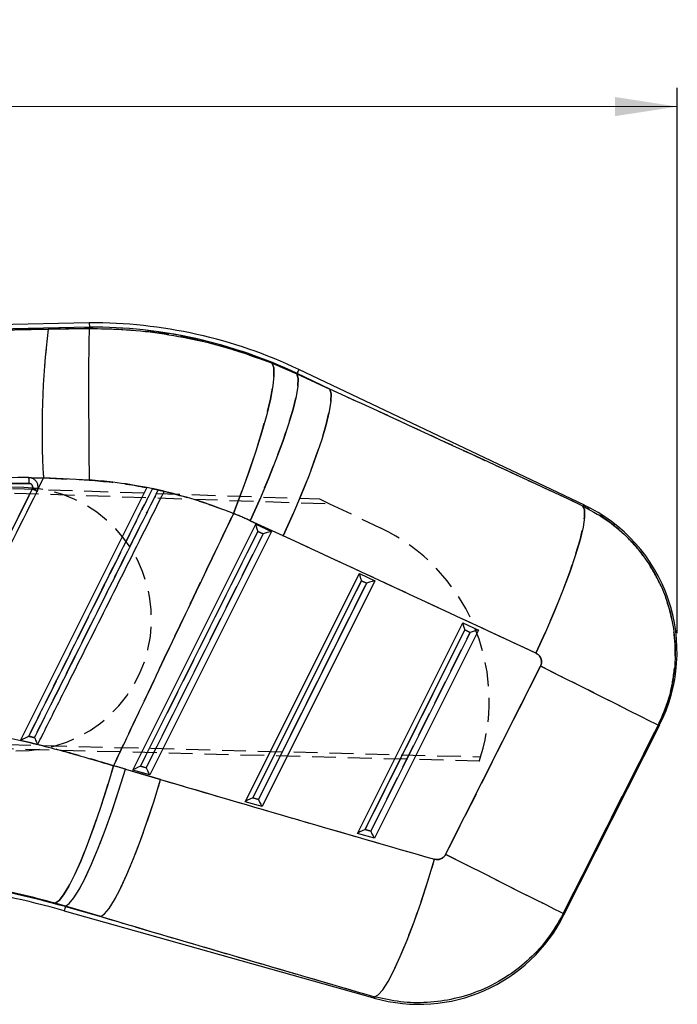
# Model space of a CAD drawing. Extents: x 32 to 413, y 26 to 297.
# Tile 7 of 20: x 226 to 261, y 154 to 206. Entities that reach past the tile are written whole.
import ezdxf

# ---------------------------------------------------------------- set-up
doc = ezdxf.new("R2010")
doc.units = 0
doc.linetypes.add('HIDDEN', pattern=[1.905, 1.27, -0.635])
doc.layers.get('0').update_dxf_attribs({"linetype": 'CONTINUOUS'})
doc.styles.add('SLDTEXTSTYLE0', font='TXT', dxfattribs={"width": 0.75})
doc.dimstyles.new('SLDDIMSTYLE3', dxfattribs={"dimtxt": 3.5, "dimasz": 3.302, "dimexe": 0, "dimexo": 0.0625, "dimgap": 0.875, "dimtad": 1, "dimdec": 0, "dimrnd": 1e-09, "dimzin": 12, "dimtxsty": 'SLDTEXTSTYLE0', "dimsah": 1, "dimcen": 0.09, "dimazin": 3, "dimtfac": 1, "dimtofl": 0, "dimtmove": 0, "dimatfit": 3, "dimtolj": 1, "dimtzin": 12})

# ---------------------------------------------------------------- blocks, each defined once
blk = doc.blocks.new('_D_7')
at = {"color": 179, "linetype": 'CONTINUOUS'}
for p, q in [((52.895, 189.352), (52.9, 202.366)), ((261.109, 173.288), (261.121, 202.281)), ((52.9, 201.366), (261.12, 201.281))]:
    blk.add_line(p, q, dxfattribs=at)
for points in [[(52.9, 201.366), (56.202, 200.857), (56.202, 201.873)], [(261.12, 201.281), (257.818, 201.79), (257.818, 200.774)]]:
    blk.add_solid(points, dxfattribs=at)
at = {"color": 179, "linetype": 'CONTINUOUS', "insert": (145.141, 205.84, 0.1), "char_height": 3.5, "attachment_point": 1, "rotation": 359.9765, "style": 'SLDTEXTSTYLE0'}
blk.add_mtext('208', dxfattribs=at)

msp = doc.modelspace()

# ---------------------------------------------------------------- linework, layer by layer
at = {"color": 7, "linetype": 'CONTINUOUS'}
for p, q in [((229.872528, 189.785983), (180.807374, 188.685555)), ((229.875695, 189.554253), (214.373115, 189.206563)), ((229.872543, 189.7851), (229.875695, 189.554253)), ((229.875695, 189.554253), (229.876641, 189.484935)), ((214.373115, 189.206563), (227.690343, 189.442109)), ((227.690343, 189.442109), (229.876626, 189.484758)), ((229.876626, 189.484758), (229.876641, 189.484935)), ((239.596952, 187.633755), (240.902346, 187.069882)), ((240.912396, 187.091021), (240.902346, 187.069882)), ((240.902346, 187.069882), (242.660995, 186.259284)), ((242.660995, 186.259284), (240.912396, 187.091021)), ((256.186675, 180.082305), (241.011944, 187.300296)), ((205.507565, 181.079038), (226.660911, 181.246322)), ((227.430794, 181.538692), (226.821829, 181.526026)), ((226.852711, 181.513415), (226.821829, 181.526026)), ((227.146994, 180.970919), (227.430794, 181.538692)), ((229.863178, 181.425356), (227.430794, 181.538692)), ((232.932661, 181.024643), (226.21936, 167.590639)), ((227.099966, 180.823206), (227.146994, 180.970919)), ((232.935835, 181.031006), (232.932661, 181.024643)), ((232.934859, 181.02905), (232.935835, 181.031006)), ((233.856637, 180.828401), (232.935835, 181.031006)), ((233.533103, 180.898557), (233.226452, 180.964915)), ((233.854707, 180.824536), (233.856637, 180.828401)), ((232.188042, 165.996415), (238.726396, 179.07479)), ((240.179729, 178.454522), (238.421071, 179.265118)), ((238.726396, 179.07479), (239.553843, 178.681207)), ((232.587796, 166.208325), (238.827992, 178.690309)), ((239.108335, 178.55696), (232.892018, 166.122726)), ((239.553843, 178.681207), (233.085956, 165.743767)), ((238.827992, 178.690309), (239.108335, 178.55696)), ((238.157045, 164.316897), (244.227011, 176.458376)), ((244.227011, 176.458376), (245.054457, 176.064793)), ((238.556798, 164.528807), (244.328599, 176.073896)), ((244.60895, 175.940547), (238.861013, 164.443208)), ((245.054457, 176.064793), (239.054952, 164.064249)), ((244.328599, 176.073896), (244.60895, 175.940547)), ((244.126048, 162.637378), (249.727618, 173.841963)), ((249.727618, 173.841963), (250.555072, 173.448379)), ((244.525801, 162.849289), (249.829214, 173.457483)), ((250.109564, 173.324133), (244.830016, 162.76369)), ((250.555072, 173.448379), (245.023955, 162.384731)), ((249.829214, 173.457483), (250.109564, 173.324133)), ((248.807181, 161.51926), (253.84872, 171.536621)), ((260.100562, 168.390192), (255.05903, 158.372831)), ((255.09778, 158.299958), (260.187331, 168.412725)), ((231.788855, 166.053737), (233.66135, 165.502738)), ((233.085956, 165.743767), (232.188042, 165.996415)), ((232.892018, 166.122726), (232.587796, 166.208325)), ((238.861013, 164.443208), (238.556798, 164.528807)), ((239.054952, 164.064249), (238.157045, 164.316897)), ((244.830016, 162.76369), (244.525801, 162.849289)), ((245.023955, 162.384731), (244.126048, 162.637378)), ((228.604544, 158.766934), (228.059668, 158.925074)), ((228.598248, 158.744574), (228.604544, 158.766934)), ((228.598248, 158.744574), (230.477039, 158.215933)), ((230.477039, 158.215933), (228.604544, 158.766934)), ((228.535484, 158.521494), (245.054442, 153.873497))]:
    msp.add_line(p, q, dxfattribs=at)
at = {"color": 7, "linetype": 'HIDDEN'}
for p, q in [((214.373115, 189.206563), (229.875695, 189.554253)), ((227.690343, 189.442109), (214.373115, 189.206563)), ((229.876626, 189.484758), (227.690343, 189.442109)), ((240.902346, 187.069882), (239.596952, 187.633755)), ((240.912396, 187.091021), (240.902346, 187.069882)), ((242.660995, 186.259284), (240.902346, 187.069882)), ((240.912396, 187.091021), (242.660995, 186.259284)), ((176.297028, 182.676125), (242.106151, 180.418049)), ((176.401645, 182.417654), (242.636789, 180.165899)), ((226.386625, 181.030544), (176.414851, 182.526933)), ((226.660911, 181.246322), (205.507565, 181.079038)), ((226.821829, 181.526026), (227.430794, 181.538692)), ((227.430794, 181.538692), (227.146994, 180.970919)), ((227.430794, 181.538692), (229.863178, 181.425356)), ((227.149103, 180.990576), (227.099966, 180.823206)), ((233.226452, 180.964915), (233.533103, 180.898557)), ((233.535554, 180.903468), (233.229313, 180.970644)), ((242.106151, 180.418049), (242.636789, 180.165899)), ((242.636789, 180.165899), (245.33074, 178.885766)), ((238.421071, 179.265118), (240.179729, 178.454522)), ((238.827992, 178.690309), (232.587796, 166.208325)), ((232.892018, 166.122726), (239.108335, 178.55696)), ((239.108335, 178.55696), (238.827992, 178.690309)), ((244.328599, 176.073896), (238.556798, 164.528807)), ((238.861013, 164.443208), (244.60895, 175.940547)), ((244.60895, 175.940547), (244.328599, 176.073896)), ((249.829214, 173.457483), (244.525801, 162.849289)), ((244.830016, 162.76369), (250.109564, 173.324133)), ((250.109564, 173.324133), (249.829214, 173.457483)), ((253.84872, 171.536621), (248.807181, 161.51926)), ((175.987836, 168.643114), (250.669178, 166.709317)), ((250.595029, 166.479995), (175.869275, 168.39133)), ((255.05903, 158.372831), (260.100562, 168.390192)), ((226.219539, 167.590988), (226.21936, 167.590639)), ((233.66135, 165.502738), (231.788855, 166.053737)), ((232.587796, 166.208325), (232.892018, 166.122726)), ((238.556798, 164.528807), (238.861013, 164.443208)), ((244.525801, 162.849289), (244.830016, 162.76369)), ((228.059668, 158.925074), (228.604544, 158.766934)), ((228.598248, 158.744574), (228.604544, 158.766934)), ((230.477039, 158.215933), (228.598248, 158.744574)), ((228.604544, 158.766934), (230.477039, 158.215933))]:
    msp.add_line(p, q, dxfattribs=at)
at = {"color": 7, "linetype": 'CONTINUOUS', "flags": 128}
for points in [[(239.596952, 187.633755), (239.676613, 187.390916), (239.686225, 186.986435), (239.625577, 186.429337), (239.496011, 185.732049), (239.300433, 184.910129), (239.043195, 183.981913), (238.730039, 182.968113), (238.367956, 181.891343), (237.965021, 180.775631), (237.53022, 179.645866)], [(240.902346, 187.069882), (240.968656, 186.824398), (240.956779, 186.423024), (240.86697, 185.874621), (240.70121, 185.191301), (240.463156, 184.388153), (240.158077, 183.482913), (239.792708, 182.495572), (239.375111, 181.447931), (238.914508, 180.363129), (238.421071, 179.265118)], [(242.660995, 186.259284), (242.727313, 186.013802), (242.715429, 185.612428), (242.62562, 185.064025), (242.45986, 184.380705), (242.221814, 183.577557), (241.916735, 182.672317), (241.551358, 181.684975), (241.133761, 180.637335), (240.673158, 179.552533), (240.179729, 178.454522)], [(256.099474, 180.044771), (256.18634, 179.833582), (256.190229, 179.457101), (256.111052, 178.924075), (255.950641, 178.246891), (255.712736, 177.441286), (255.402867, 176.525981), (255.028222, 175.522245), (254.597511, 174.453404), (254.120756, 173.344296), (253.609013, 172.220695)], [(260.100562, 168.390192), (259.962443, 168.459707), (259.656008, 168.613928), (259.188529, 168.849203), (258.571062, 169.159959), (257.818248, 169.538838), (256.947894, 169.976868), (255.980629, 170.463674), (254.939351, 170.987728), (253.84872, 171.536621)], [(231.156792, 166.235887), (230.822373, 165.108316), (230.473999, 164.015219), (230.119046, 162.979749), (229.765039, 162.023839), (229.419466, 161.167739), (229.089651, 160.42958), (228.782583, 159.824999), (228.504766, 159.366801), (228.262078, 159.064693), (228.059668, 158.925074)], [(228.604544, 158.766934), (228.809047, 158.904414), (229.055721, 159.204256), (229.33932, 159.660091), (229.653831, 160.262248), (229.992572, 160.997944), (230.348352, 161.851562), (230.713632, 162.804986), (231.080647, 163.837978), (231.441606, 164.928611), (231.788855, 166.053737)], [(230.477039, 158.215933), (230.681542, 158.353414), (230.928216, 158.653255), (231.211815, 159.109091), (231.526326, 159.711248), (231.865067, 160.446944), (232.220855, 161.300562), (232.586127, 162.253986), (232.953142, 163.286978), (233.314101, 164.377611), (233.66135, 165.502738)], [(245.025512, 153.954889), (245.222863, 154.053558), (245.464932, 154.324652), (245.746311, 154.76211), (246.06071, 155.356143), (246.401083, 156.093466), (246.759828, 156.957587), (247.128915, 157.929177), (247.500095, 158.986505), (247.865062, 160.105921), (248.215649, 161.262386)], [(255.05903, 158.372831), (254.920904, 158.442346), (254.614476, 158.596568), (254.146989, 158.831842), (253.52953, 159.142598), (252.776708, 159.521478), (251.906361, 159.959507), (250.93909, 160.446313), (249.897811, 160.970368), (248.807181, 161.51926)]]:
    msp.add_lwpolyline(points, dxfattribs=at)
at = {"color": 7, "linetype": 'HIDDEN', "flags": 128}
for points in [[(237.53022, 179.645866), (237.965021, 180.775631), (238.367956, 181.891343), (238.730039, 182.968113), (239.043195, 183.981913), (239.300433, 184.910129), (239.496011, 185.732049), (239.625577, 186.429337), (239.686225, 186.986435), (239.676613, 187.390916), (239.596952, 187.633755)], [(238.421071, 179.265118), (238.914508, 180.363129), (239.375111, 181.447931), (239.792708, 182.495572), (240.158077, 183.482913), (240.463156, 184.388153), (240.70121, 185.191301), (240.86697, 185.874621), (240.956779, 186.423024), (240.968656, 186.824398), (240.902346, 187.069882)], [(240.912396, 187.091021), (240.95593, 187.182546), (240.987044, 187.247952), (241.005715, 187.287208), (241.011944, 187.300296)], [(240.179729, 178.454522), (240.673158, 179.552533), (241.133761, 180.637335), (241.551358, 181.684975), (241.916735, 182.672317), (242.221814, 183.577557), (242.45986, 184.380705), (242.62562, 185.064025), (242.715429, 185.612428), (242.727313, 186.013802), (242.660995, 186.259284)], [(253.609013, 172.220695), (254.120756, 173.344296), (254.597511, 174.453404), (255.028222, 175.522245), (255.402867, 176.525981), (255.712736, 177.441286), (255.950641, 178.246891), (256.111052, 178.924075), (256.190229, 179.457101), (256.18634, 179.833582), (256.099474, 180.044771)], [(256.186675, 180.082305), (256.176982, 180.078134), (256.099474, 180.044771)], [(260.100562, 168.390192), (259.962443, 168.459707), (259.656008, 168.613928), (259.188529, 168.849203), (258.571062, 169.159959), (257.818248, 169.538838), (256.947894, 169.976868), (255.980629, 170.463674), (254.939351, 170.987728), (253.84872, 171.536621)], [(260.100562, 168.390192), (260.17769, 168.410221), (260.187331, 168.412725)], [(228.059668, 158.925074), (228.262078, 159.064693), (228.504766, 159.366801), (228.782583, 159.824999), (229.089651, 160.42958), (229.419466, 161.167739), (229.765039, 162.023839), (230.119046, 162.979749), (230.473999, 164.015219), (230.822373, 165.108316), (231.156792, 166.235887)], [(228.604544, 158.766934), (228.809047, 158.904414), (229.055721, 159.204256), (229.33932, 159.660091), (229.653831, 160.262248), (229.992572, 160.997944), (230.348352, 161.851562), (230.713632, 162.804986), (231.080647, 163.837978), (231.441606, 164.928611), (231.788855, 166.053737)], [(230.477039, 158.215933), (230.681542, 158.353414), (230.928216, 158.653255), (231.211815, 159.109091), (231.526326, 159.711248), (231.865067, 160.446944), (232.220855, 161.300562), (232.586127, 162.253986), (232.953142, 163.286978), (233.314101, 164.377611), (233.66135, 165.502738)], [(245.025512, 153.954889), (245.222863, 154.053558), (245.464932, 154.324652), (245.746311, 154.76211), (246.06071, 155.356143), (246.401083, 156.093466), (246.759828, 156.957587), (247.128915, 157.929177), (247.500095, 158.986505), (247.865062, 160.105921), (248.215649, 161.262386)], [(255.05903, 158.372831), (254.920904, 158.442346), (254.614476, 158.596568), (254.146989, 158.831842), (253.52953, 159.142598), (252.776708, 159.521478), (251.906361, 159.959507), (250.93909, 160.446313), (249.897811, 160.970368), (248.807181, 161.51926)], [(255.09778, 158.299958), (255.093474, 158.308056), (255.05903, 158.372831)], [(245.025512, 153.954889), (245.051224, 153.882542), (245.054442, 153.873497)]]:
    msp.add_lwpolyline(points, dxfattribs=at)
at = {"color": 8, "linetype": 'CONTINUOUS', "flags": 128}
for points in [[(241.011944, 187.300296), (241.005715, 187.287208), (240.987044, 187.247952), (240.95593, 187.182546), (240.912396, 187.091021)], [(256.099474, 180.044771), (256.176982, 180.078134), (256.186675, 180.082305)], [(260.187331, 168.412725), (260.17769, 168.410221), (260.100562, 168.390192)], [(228.598248, 158.744574), (228.5708, 158.647011), (228.551183, 158.57729), (228.539411, 158.535445), (228.535484, 158.521494)], [(255.05903, 158.372831), (255.093474, 158.308056), (255.09778, 158.299958)], [(245.054442, 153.873497), (245.051224, 153.882542), (245.025512, 153.954889)]]:
    msp.add_lwpolyline(points, dxfattribs=at)
at = {"color": 7, "linetype": 'CONTINUOUS'}
for centre, radius, start, end in [((229.997966, 164.145079), 25.641212, 64.5615057, 90.2786784), ((229.997966, 164.145079), 25.409469, 64.5615057, 90.2757118), ((271.918187, 184.033695), 44.557302, 173.0281839, 183.2099785), ((124.060658, -24.861744), 230.05086, 63.39110164, 63.46247453), ((252.480801, 172.291268), 8.6275, 332.9600208, 64.9324499), ((214.861661, 109.924791), 50.483788, 74.2848084, 88.2848084), ((214.861661, 109.924791), 50.715531, 74.2848084, 88.2802195), ((247.391249, 162.178501), 8.6275, 253.9731889, 333.5677694)]:
    msp.add_arc(centre, radius, start, end, dxfattribs=at)
at = {"color": 7, "linetype": 'HIDDEN'}
for centre, radius, start, end in [((229.997966, 164.145079), 25.409469, 64.5615057, 90.2757118), ((271.918187, 184.033695), 44.557302, 173.0281839, 183.2099785), ((226.177106, 174.03368), 7, 268.2848084, 88.2848084), ((219.051125, 165.051561), 17.706741, 62.9631349, 63.8904413), ((240.974413, 169.717377), 10.150712, 342.7621035, 64.5854453), ((240.974413, 169.717377), 10.150712, 341.4016853, 342.7621035), ((214.861661, 109.924791), 50.715531, 74.2848084, 88.2802195)]:
    msp.add_arc(centre, radius, start, end, dxfattribs=at)
at = {"color": 7, "linetype": 'CONTINUOUS'}
for centre, major_axis, ratio, start_param, end_param in [((245.597518, 117.68077), (344.918346, -163.850188), 0.159482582, 1.616047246, 1.654902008), ((231.178264, 163.551059), (15.456972, -7.779183), 0.999926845, 1.605170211, 1.66116429), ((238.865239, 178.671562), (-0.138529, 0.402324), 0.068599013, 0.067165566, 1.500579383), ((239.145586, 178.538213), (0.410206, 0.141243), 0.068966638, 0.076587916, 1.637961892), ((246.590854, 117.180844), (344.90686, -163.874338), 0.138218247, 1.616067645, 1.654922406), ((244.365852, 176.055149), (-0.138529, 0.402324), 0.068599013, 0.067165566, 1.500579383), ((244.646199, 175.921799), (0.410206, 0.141243), 0.068966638, 0.076587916, 1.637961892), ((249.866465, 173.438735), (-0.138529, 0.402324), 0.068599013, 0.067165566, 1.500579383), ((250.146813, 173.305386), (0.410206, 0.141243), 0.068966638, 0.076587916, 1.637961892), ((215.220767, 109.74406), (52.434509, -26.389232), 0.999926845, 1.750895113, 1.762100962), ((232.625046, 166.189578), (0.43563, 0.192693), 0.06773113, 1.626420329, 3.059834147), ((232.929266, 166.103979), (-0.159563, 0.360732), 0.067363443, 1.48903782, 3.050411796), ((290.369469, 204.167467), (374.883586, -104.009287), 0.135617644, 4.598254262, 4.637394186), ((238.594047, 164.51006), (0.43563, 0.192693), 0.06773113, 1.626420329, 3.059834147), ((238.898267, 164.424461), (-0.159563, 0.360732), 0.067363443, 1.48903782, 3.050411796), ((244.563048, 162.830542), (0.43563, 0.192693), 0.06773113, 1.626420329, 3.059834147), ((244.867267, 162.744942), (-0.159563, 0.360732), 0.067363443, 1.48903782, 3.050411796), ((289.376133, 204.667393), (374.945404, -103.789448), 0.156481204, 4.598086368, 4.637226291)]:
    msp.add_ellipse(centre, major_axis=major_axis, ratio=ratio, start_param=start_param, end_param=end_param, dxfattribs=at)
at = {"color": 7, "linetype": 'HIDDEN'}
for centre, major_axis, ratio, start_param, end_param in [((245.597518, 117.68077), (344.918346, -163.850188), 0.159482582, 1.616047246, 1.654902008), ((231.178264, 163.551059), (15.456972, -7.779183), 0.999926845, 1.605170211, 1.66116429), ((246.590854, 117.180844), (344.90686, -163.874338), 0.138218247, 1.616067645, 1.654922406), ((215.220767, 109.74406), (52.434509, -26.389232), 0.999926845, 1.750895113, 1.762100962), ((290.369469, 204.167467), (374.883586, -104.009287), 0.135617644, 4.598254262, 4.637394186), ((289.376133, 204.667393), (374.945404, -103.789448), 0.156481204, 4.598086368, 4.637226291)]:
    msp.add_ellipse(centre, major_axis=major_axis, ratio=ratio, start_param=start_param, end_param=end_param, dxfattribs=at)
at = {"color": 7, "linetype": 'CONTINUOUS'}
for points, knots in [([(229.876626, 189.484758), (229.870967, 189.422177), (229.859649, 189.297014), (229.846993, 188.826817), (229.838016, 188.158179), (229.833025, 187.297042), (229.832149, 186.266165), (229.835189, 185.099534), (229.842099, 183.825762), (229.851362, 182.631016), (229.859052, 181.823411), (229.862702, 181.471284), (229.863178, 181.425356)], [0, 0, 0, 0, 0.1139934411, 0.2279869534, 0.3419802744, 0.4559735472, 0.5699692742, 0.6839650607, 0.7979648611, 0.9119646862, 0.9885175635, 1, 1, 1, 1]), ([(229.876641, 189.484935), (230.443204, 189.476207), (231.689342, 189.457011), (233.607009, 189.25461), (235.630967, 188.88683), (237.640101, 188.362377), (238.944667, 187.876629), (239.596952, 187.633755)], [0, 0, 0, 0, 0.170521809, 0.375057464, 0.579591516, 0.789795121, 1, 1, 1, 1]), ([(226.642329, 181.557547), (226.451969, 181.556035), (225.45083, 181.548083), (221.272756, 181.51484), (217.285112, 181.482828), (214.108232, 181.457324)], [0, 0, 0, 0, 0.0455615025, 0.2396168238, 1, 1, 1, 1]), ([(226.821829, 181.526026), (226.811496, 181.529663), (226.753968, 181.549913), (226.692641, 181.554104), (226.642329, 181.557542)], [0, 0, 0, 0, 0.179615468, 1, 1, 1, 1]), ([(226.642337, 181.557542), (226.644462, 181.552466), (226.648851, 181.541985), (226.654793, 181.471217), (226.659434, 181.368032), (226.660419, 181.286888), (226.660911, 181.246316)], [0, 0, 0, 0, 0.238340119, 0.492225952, 0.746115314, 1, 1, 1, 1]), ([(226.660911, 181.246316), (226.684414, 181.244074), (226.73081, 181.239649), (226.792062, 181.203977), (226.838203, 181.152011), (226.864125, 181.087237), (226.868533, 181.016535), (226.851953, 180.973107), (226.843666, 180.951401)], [0, 0, 0, 0, 0.1697446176, 0.3350739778, 0.5005555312, 0.666171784, 0.8331491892, 1, 1, 1, 1]), ([(227.146994, 180.970919), (227.14778, 180.976298), (227.156808, 181.038116), (227.150965, 181.160226), (227.085746, 181.320694), (226.980671, 181.443961), (226.891586, 181.492315), (226.852711, 181.513415)], [0, 0, 0, 0, 0.024670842, 0.283565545, 0.541709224, 0.800013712, 1, 1, 1, 1]), ([(232.932661, 181.024643), (232.332282, 181.131279), (231.315197, 181.311928), (230.285182, 181.39239), (229.863178, 181.425356)], [0, 0, 0, 0, 0.59029318, 1, 1, 1, 1]), ([(226.843666, 180.951402), (225.857717, 178.977935), (223.905288, 175.069969), (221.953018, 171.161938), (220.986616, 169.227406)], [0, 0, 0, 0, 0.504985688, 1, 1, 1, 1]), ([(221.240055, 169.097083), (222.216684, 171.051445), (224.169944, 174.960169), (226.123292, 178.868861), (227.099966, 180.823207)], [0, 0, 0, 0, 0.4999999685, 1, 1, 1, 1]), ([(226.651911, 167.804674), (226.742631, 167.986274), (227.196235, 168.894273), (229.101367, 172.707872), (231.202171, 176.913014), (232.940106, 180.391751), (233.226452, 180.964915)], [0, 0, 0, 0, 0.041397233, 0.206985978, 0.86934132, 1, 1, 1, 1]), ([(233.533103, 180.898557), (233.442377, 180.716959), (232.988749, 179.808971), (231.083559, 175.995396), (228.981846, 171.788432), (227.243072, 168.307842), (226.955827, 167.732851)], [0, 0, 0, 0, 0.041380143, 0.206900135, 0.868980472, 1, 1, 1, 1]), ([(227.133047, 167.373559), (227.209892, 167.527339), (227.649705, 168.407477), (229.541424, 172.193028), (231.705116, 176.522915), (233.505856, 180.126438), (233.854707, 180.824536)], [0, 0, 0, 0, 0.034297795, 0.1962986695, 0.8443016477, 1, 1, 1, 1]), ([(237.53022, 179.645866), (236.932957, 179.876314), (235.73403, 180.338909), (234.482679, 180.662264), (233.854707, 180.824536)], [0, 0, 0, 0, 0.4981645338, 1, 1, 1, 1]), ([(237.53022, 179.645866), (236.021702, 176.481963), (233.891702, 172.014589), (231.774531, 167.541132), (231.156792, 166.235887)], [0, 0, 0, 0, 0.708224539, 1, 1, 1, 1]), ([(256.099474, 180.044771), (256.614328, 179.760935), (257.563656, 179.237576), (258.728327, 178.158837), (259.735543, 176.879542), (260.464273, 175.431576), (260.893301, 173.8961), (261.051323, 172.464489), (260.961799, 171.027921), (260.660375, 169.646621), (260.282944, 168.799524), (260.100562, 168.390192)], [0, 0, 0, 0, 0.128293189, 0.2365570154, 0.3448209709, 0.4835259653, 0.5879898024, 0.6924536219, 0.7972375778, 0.902021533, 1, 1, 1, 1]), ([(253.84872, 171.536621), (253.859452, 171.560728), (253.893048, 171.636198), (253.91146, 171.776864), (253.882134, 171.92604), (253.8122, 172.061267), (253.721447, 172.159651), (253.639609, 172.204084), (253.609013, 172.220695)], [0, 0, 0, 0, 0.097614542, 0.305595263, 0.513516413, 0.652635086, 0.870133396, 1, 1, 1, 1]), ([(220.969822, 168.614984), (221.824698, 168.470412), (223.534435, 168.18127), (226.093173, 167.625872), (228.642652, 166.988773), (230.318749, 166.486848), (231.156792, 166.235887)], [0, 0, 0, 0, 0.248126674, 0.496249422, 0.748126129, 1, 1, 1, 1]), ([(226.21936, 167.590639), (226.413065, 167.544617), (226.717712, 167.472237), (227.022173, 167.399901), (227.133047, 167.373559)], [0, 0, 0, 0, 0.6358352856, 1, 1, 1, 1]), ([(226.219539, 167.590988), (226.223091, 167.593587), (226.230169, 167.598763), (226.279171, 167.624496), (226.373145, 167.671479), (226.505344, 167.735417), (226.607018, 167.783547), (226.650838, 167.804169), (226.651911, 167.804674)], [0, 0, 0, 0, 0.126393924, 0.25180359, 0.45167752, 0.76457898, 0.994235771, 1, 1, 1, 1]), ([(226.955827, 167.732851), (226.886652, 167.749199), (226.785355, 167.773139), (226.684038, 167.797082), (226.651911, 167.804674)], [0, 0, 0, 0, 0.682900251, 1, 1, 1, 1]), ([(226.955827, 167.732851), (226.956326, 167.731774), (226.977228, 167.686702), (227.018099, 167.599983), (227.068461, 167.495564), (227.103558, 167.425408), (227.125667, 167.383437), (227.130632, 167.376791), (227.133047, 167.373559)], [0, 0, 0, 0, 0.006559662, 0.274716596, 0.524346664, 0.693231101, 0.850843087, 1, 1, 1, 1]), ([(248.215649, 161.262386), (248.270647, 161.252005), (248.381879, 161.231008), (248.52829, 161.265774), (248.65771, 161.334092), (248.748727, 161.417352), (248.791897, 161.492615), (248.807181, 161.51926)], [0, 0, 0, 0, 0.2399791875, 0.4853586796, 0.6288458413, 0.8685988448, 1, 1, 1, 1]), ([(228.059668, 158.925074), (226.840773, 159.24365), (224.377544, 159.887452), (221.834625, 160.213615), (220.550034, 160.378381)], [0, 0, 0, 0, 0.49483628, 1, 1, 1, 1]), ([(255.05903, 158.372831), (254.799608, 157.919615), (254.302736, 157.051569), (253.298193, 155.957978), (252.107799, 155.003087), (250.748658, 154.277962), (249.276481, 153.81096), (247.843594, 153.611267), (246.406696, 153.639351), (245.485908, 153.84971), (245.025512, 153.954889)], [0, 0, 0, 0, 0.131745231, 0.252331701, 0.372918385, 0.516403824, 0.639011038, 0.761618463, 0.880808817, 1, 1, 1, 1])]:
    msp.add_open_spline(points, degree=3, knots=knots, dxfattribs=at)
at = {"color": 7, "linetype": 'HIDDEN'}
for points, knots in [([(239.596952, 187.633755), (238.540809, 188.008686), (236.408832, 188.765539), (233.126885, 189.37767), (230.929458, 189.45019), (229.876641, 189.484935)], [0, 0, 0, 0, 0.338341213, 0.682990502, 1, 1, 1, 1]), ([(226.642478, 181.557548), (226.644573, 181.552473), (226.648901, 181.541993), (226.654849, 181.471224), (226.659472, 181.36804), (226.660531, 181.286896), (226.66106, 181.246324)], [0, 0, 0, 0, 0.238339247, 0.492226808, 0.746112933, 1, 1, 1, 1]), ([(226.843666, 180.951401), (226.852218, 180.974059), (226.868913, 181.018295), (226.86353, 181.089646), (226.837028, 181.153865), (226.79041, 181.205303), (226.729437, 181.23997), (226.683736, 181.244202), (226.660911, 181.246316)], [0, 0, 0, 0, 0.17376427, 0.339224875, 0.50456669, 0.66982435, 0.835095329, 1, 1, 1, 1]), ([(229.863178, 181.425356), (230.671027, 181.352049), (231.700561, 181.258626), (232.714363, 181.066099), (232.932661, 181.024643)], [0, 0, 0, 0, 0.784674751, 1, 1, 1, 1]), ([(220.986616, 169.227406), (221.953018, 171.161938), (223.905288, 175.069969), (225.857717, 178.977935), (226.843666, 180.951402)], [0, 0, 0, 0, 0.495014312, 1, 1, 1, 1]), ([(233.226452, 180.964915), (233.135729, 180.783317), (232.682112, 179.875323), (230.776885, 176.061768), (228.676117, 171.856608), (226.938246, 168.377844), (226.651911, 167.804674)], [0, 0, 0, 0, 0.041397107, 0.206986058, 0.869341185, 1, 1, 1, 1]), ([(226.955827, 167.732851), (227.046548, 167.91445), (227.500151, 168.82245), (229.405284, 172.636049), (231.506993, 176.843016), (233.245845, 180.323572), (233.533103, 180.898557)], [0, 0, 0, 0, 0.041380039, 0.206900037, 0.868980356, 1, 1, 1, 1]), ([(233.535554, 180.903468), (233.570839, 180.895429), (233.641427, 180.879346), (233.737422, 180.856882), (233.810477, 180.839514), (233.848263, 180.830423), (233.854447, 180.828929), (233.856637, 180.828401)], [0, 0, 0, 0, 0.223422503, 0.446959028, 0.667485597, 0.882254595, 1, 1, 1, 1]), ([(233.854707, 180.824536), (234.478083, 180.663548), (235.729474, 180.340376), (236.92849, 179.877941), (237.53022, 179.645866)], [0, 0, 0, 0, 0.498146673, 1, 1, 1, 1]), ([(231.156792, 166.235887), (231.774531, 167.541132), (233.891702, 172.014589), (236.021702, 176.481963), (237.53022, 179.645866)], [0, 0, 0, 0, 0.291775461, 1, 1, 1, 1]), ([(260.100562, 168.390192), (260.272756, 168.774658), (260.617144, 169.54359), (260.928706, 170.830416), (261.051269, 172.202583), (260.934724, 173.722356), (260.542046, 175.20946), (259.880537, 176.604925), (259.045347, 177.804965), (258.018719, 178.83894), (257.014266, 179.575461), (256.342079, 179.920308), (256.099474, 180.044771)], [0, 0, 0, 0, 0.092114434, 0.184228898, 0.288392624, 0.392556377, 0.516342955, 0.622683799, 0.729024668, 0.834678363, 0.940332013, 1, 1, 1, 1]), ([(253.609013, 172.220695), (253.623452, 172.213424), (253.688702, 172.180564), (253.789879, 172.094388), (253.866622, 171.965246), (253.904518, 171.823679), (253.906566, 171.681218), (253.867197, 171.582809), (253.84872, 171.536621)], [0, 0, 0, 0, 0.060467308, 0.27324437, 0.486138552, 0.609925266, 0.816920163, 1, 1, 1, 1]), ([(231.156792, 166.235887), (230.331374, 166.483206), (228.68053, 166.977847), (226.144644, 167.613831), (223.573426, 168.17425), (221.837695, 168.468072), (220.969822, 168.614984)], [0, 0, 0, 0, 0.248099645, 0.49620189, 0.748098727, 1, 1, 1, 1]), ([(226.651911, 167.804674), (226.684038, 167.797082), (226.785355, 167.773139), (226.886652, 167.749199), (226.955827, 167.732851)], [0, 0, 0, 0, 0.317099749, 1, 1, 1, 1]), ([(248.807181, 161.51926), (248.803564, 161.51233), (248.774015, 161.45572), (248.696521, 161.360748), (248.567379, 161.280841), (248.421154, 161.239648), (248.305657, 161.23946), (248.232533, 161.258086), (248.215649, 161.262386)], [0, 0, 0, 0, 0.033510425, 0.273756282, 0.513953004, 0.673688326, 0.924655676, 1, 1, 1, 1]), ([(220.550034, 160.378381), (221.80863, 160.217517), (224.351424, 159.892517), (226.815317, 159.249712), (228.059668, 158.925074)], [0, 0, 0, 0, 0.4949653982, 1, 1, 1, 1])]:
    msp.add_open_spline(points, degree=3, knots=knots, dxfattribs=at)

# ---------------------------------------------------------------- dimensions: what is measured, and where the dimension line sits
at = {"color": 179, "linetype": 'CONTINUOUS'}
dim = msp.add_linear_dim(base=(261.120173, 201.280938), p1=(52.894577, 188.351777), p2=(261.1083, 172.287735), angle=359.9765378, dimstyle='SLDDIMSTYLE3', dxfattribs=at)
dim.commit()
dim.dimension.update_dxf_attribs({"geometry": '_D_7', "text_midpoint": (150.440551, 201.32626), "dimtype": 160})

doc.saveas('drawing.dxf')
